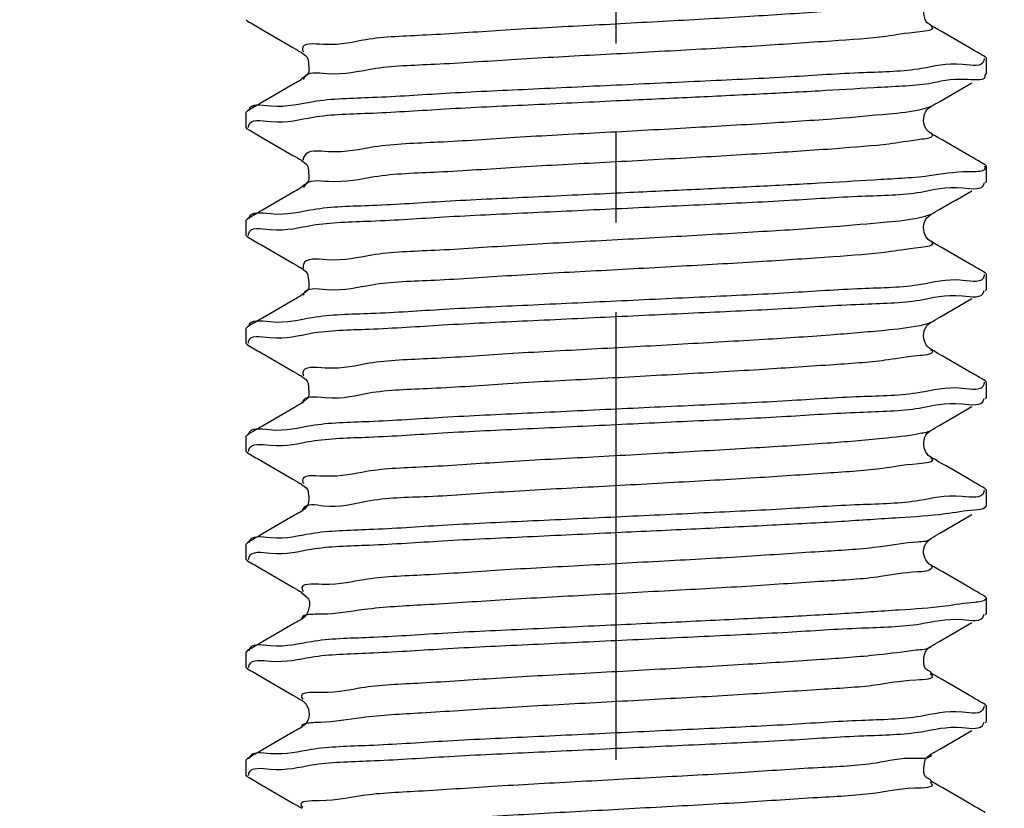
# Model space of a CAD drawing. Header units: millimetres. Extents: x 0 to 210, y 0 to 297.
# Tile 15 of 184: x 26 to 42, y 222 to 235. Entities that reach past the tile are written whole.
import ezdxf

# ---------------------------------------------------------------- set-up
doc = ezdxf.new("R2010")
doc.units = ezdxf.units.MM
doc.header["$LTSCALE"] = 19.36
doc.linetypes.add('CENTER', pattern=[0.6, 0.375, -0.075, 0.075, -0.075])
doc.layers.get('0').update_dxf_attribs({"linetype": 'CONTINUOUS'})
doc.layers.add('DEFAULT_1', color=7, linetype='CENTER')
doc.layers.add('ZEICHNUNGSBEMASSUNGEN', color=7, linetype='CONTINUOUS')
doc.styles.get("Standard").update_dxf_attribs({"font": 'ISOCP.SHX', "width": 0.6})
doc.dimstyles.new('DIMSTYLE_1', dxfattribs={"dimtxt": 2.5, "dimasz": 3.5, "dimexe": 0.18, "dimexo": 0.0625, "dimgap": 0.09, "dimtad": 1, "dimdsep": 46, "dimtxsty": 'Standard', "dimblk": '_FILLED', "dimblk1": '_FILLED', "dimblk2": '_FILLED', "dimcen": 0.09, "dimclrt": 7, "dimadec": 0, "dimazin": 0, "dimtp": 0.01, "dimtm": 0.01, "dimtfac": 1, "dimtofl": 0, "dimtmove": 0, "dimatfit": 3, "dimldrblk": '_FILLED', "dimfxl": 0, "dimtolj": 1, "dimarcsym": 0})
doc.dimstyles.new('DIMSTYLE_2', dxfattribs={"dimtxt": 2.5, "dimasz": 3.5, "dimexe": 0.18, "dimexo": 0.0625, "dimgap": 0.09, "dimtad": 1, "dimdec": 3, "dimdsep": 46, "dimtxsty": 'Standard', "dimblk": '_FILLED', "dimblk1": '_FILLED', "dimblk2": '_FILLED', "dimcen": 0.09, "dimclrt": 7, "dimadec": 0, "dimazin": 0, "dimtp": 0.001, "dimtm": 0.001, "dimtfac": 1, "dimtdec": 3, "dimtofl": 0, "dimtmove": 0, "dimatfit": 3, "dimldrblk": '_FILLED', "dimfxl": 0, "dimtolj": 1, "dimarcsym": 0})
doc.dimstyles.new('DIMSTYLE_3', dxfattribs={"dimtxt": 2.5, "dimasz": 3.5, "dimexe": 0.18, "dimexo": 0.0625, "dimgap": 0.09, "dimtad": 1, "dimdec": 3, "dimdsep": 46, "dimtxsty": 'Standard', "dimblk": '_FILLED', "dimblk1": '_FILLED', "dimblk2": '_FILLED', "dimcen": 0.09, "dimclrt": 7, "dimadec": 0, "dimazin": 0, "dimtp": 0.001, "dimtm": 0.001, "dimtfac": 1, "dimtdec": 3, "dimtofl": 0, "dimtmove": 0, "dimatfit": 3, "dimldrblk": '_FILLED', "dimfxl": 0, "dimtolj": 1, "dimarcsym": 0})
doc.dimstyles.new('DIMSTYLE_4', dxfattribs={"dimtxt": 2.5, "dimasz": 3.5, "dimexe": 0.18, "dimexo": 0.0625, "dimgap": 0.09, "dimtad": 1, "dimdsep": 46, "dimtxsty": 'Standard', "dimblk": '_FILLED', "dimblk1": '_FILLED', "dimblk2": '_FILLED', "dimcen": 0.09, "dimclrt": 7, "dimadec": 0, "dimazin": 0, "dimtp": 0.01, "dimtm": 0.01, "dimtfac": 1, "dimtofl": 0, "dimtmove": 0, "dimatfit": 3, "dimldrblk": '_FILLED', "dimfxl": 0, "dimtolj": 1, "dimarcsym": 0})
doc.dimstyles.new('DIMSTYLE_5', dxfattribs={"dimtxt": 2.5, "dimasz": 3.5, "dimexe": 0.18, "dimexo": 0.0625, "dimgap": 0.09, "dimtad": 1, "dimdsep": 46, "dimtxsty": 'Standard', "dimblk": '_FILLED', "dimblk1": '_FILLED', "dimblk2": '_FILLED', "dimcen": 0.09, "dimclrt": 7, "dimadec": 0, "dimazin": 0, "dimtp": 0.5, "dimtm": 0.5, "dimtfac": 1, "dimtofl": 0, "dimtmove": 0, "dimatfit": 3, "dimldrblk": '_FILLED', "dimfxl": 0, "dimtolj": 1, "dimarcsym": 0})
doc.dimstyles.new('DIMSTYLE_6', dxfattribs={"dimtxt": 2.5, "dimasz": 3.5, "dimexe": 0.18, "dimexo": 0.0625, "dimgap": 0.09, "dimtad": 1, "dimdec": 3, "dimdsep": 46, "dimtxsty": 'Standard', "dimblk": '_FILLED', "dimblk1": '_FILLED', "dimblk2": '_FILLED', "dimcen": 0.09, "dimclrt": 7, "dimadec": 0, "dimazin": 0, "dimtp": 0.001, "dimtm": 0.001, "dimtfac": 1, "dimtdec": 3, "dimtofl": 0, "dimtmove": 0, "dimatfit": 3, "dimldrblk": '_FILLED', "dimfxl": 0, "dimtolj": 1, "dimarcsym": 0})
doc.dimstyles.new('DIMSTYLE_7', dxfattribs={"dimtxt": 2.5, "dimasz": 3.5, "dimexe": 0.18, "dimexo": 0.0625, "dimgap": 0.09, "dimtad": 1, "dimdsep": 46, "dimtxsty": 'Standard', "dimblk": '_FILLED', "dimblk1": '_FILLED', "dimblk2": '_FILLED', "dimcen": 0.09, "dimclrt": 7, "dimadec": 0, "dimazin": 0, "dimtol": 1, "dimtp": 0.1, "dimtm": 0.1, "dimtfac": 1, "dimtofl": 0, "dimtmove": 0, "dimatfit": 3, "dimldrblk": '_FILLED', "dimfxl": 0, "dimtolj": 1, "dimarcsym": 0})

# ---------------------------------------------------------------- blocks, each defined once
blk = doc.blocks.new('_FILLED')
at = {"color": 0, "linetype": 'ByBlock'}
blk.add_solid([(0, 0), (-1, 0.1429), (-1, -0.1429)], dxfattribs=at)
blk = doc.blocks.new('*D')
at = {"color": 3}
for p, q in [((154.911, 251.839), (154.911, 274.499)), ((154.911, 274.499), (154.911, 251.589)), ((132.186, 251.839), (132.186, 271.429)), ((140.186, 251.839), (140.186, 271.429)), ((132.186, 270.429), (136.186, 270.429)), ((140.186, 270.429), (136.186, 270.429)), ((140.186, 251.839), (119.81, 251.839)), ((120.81, 251.839), (120.81, 244.839)), ((132.687, 251.839), (155.911, 251.839)), ((140.186, 251.839), (185.376, 251.839)), ((184.376, 251.839), (184.376, 196.839)), ((154.911, 243.839), (154.911, 251.589)), ((132.186, 251.339), (155.911, 251.339)), ((154.911, 251.339), (154.911, 243.839)), ((140.686, 247.839), (156.109, 247.839)), ((155.109, 247.839), (155.109, 242.839)), ((120.81, 237.839), (120.81, 244.839)), ((155.109, 237.839), (155.109, 242.839)), ((140.186, 237.839), (119.81, 237.839)), ((130.186, 237.839), (130.186, 201.939)), ((140.686, 237.839), (156.109, 237.839)), ((142.186, 237.839), (142.186, 201.939)), ((136.186, 202.939), (116.608, 202.939)), ((130.186, 202.939), (136.186, 202.939)), ((142.186, 202.939), (136.186, 202.939)), ((184.376, 141.839), (184.376, 196.839)), ((43.965, 141.839), (55.646, 141.839)), ((45.305, 141.839), (61.435, 141.839)), ((54.646, 141.839), (54.646, 135.839)), ((60.435, 141.839), (60.435, 81.839)), ((140.186, 141.839), (185.376, 141.839)), ((146.186, 131.571), (146.186, 138.185)), ((122.563, 128.839), (122.563, 136.339)), ((122.563, 136.339), (122.563, 128.589)), ((54.646, 129.839), (54.646, 135.839)), ((146.186, 131.571), (151.914, 134.878)), ((43.965, 129.839), (55.646, 129.839)), ((144.189, 129.916), (145.186, 129.839)), ((146.183, 129.762), (145.186, 129.839)), ((145.186, 129.839), (159.716, 128.712)), ((126.687, 128.839), (121.563, 128.839)), ((122.563, 120.839), (122.563, 128.589)), ((126.186, 128.339), (121.563, 128.339)), ((122.563, 128.339), (122.563, 120.839)), ((60.435, 21.839), (60.435, 81.839)), ((126.186, 21.839), (126.186, 49.881)), ((146.186, 21.839), (146.186, 49.881)), ((126.186, 48.881), (136.186, 48.881)), ((146.186, 48.881), (136.186, 48.881)), ((136.186, 48.881), (173.837, 48.881)), ((20.514, 32.339), (20.514, 41.533)), ((20.514, 41.533), (20.514, 32.089)), ((145.186, 31.839), (145.186, 34.12)), ((146.186, 31.839), (146.186, 34.12)), ((145.186, 33.12), (145.686, 33.12)), ((146.186, 33.12), (145.686, 33.12)), ((45.305, 32.339), (19.514, 32.339)), ((45.305, 32.339), (45.305, 7.967)), ((20.514, 24.339), (20.514, 32.089)), ((44.805, 31.839), (19.514, 31.839)), ((20.514, 31.839), (20.514, 24.339)), ((44.805, 31.839), (28.072, 15.105)), ((45.305, 31.839), (56.071, 31.839)), ((55.071, 31.839), (55.071, 26.839)), ((55.071, 21.839), (55.071, 26.839)), ((30.394, 24.449), (18.136, 13.272)), ((45.305, 21.839), (61.435, 21.839)), ((45.305, 21.839), (56.071, 21.839))]:
    blk.add_line(p, q, dxfattribs=at)
for centre, radius, start, end in [((146.186, 131.571), 5.613, 60, 90), ((146.186, 131.571), 5.613, 30, 60), ((45.305, 32.339), 23.372, 225.0011, 247.5005), ((45.305, 32.339), 23.372, 247.5005, 270)]:
    blk.add_arc(centre, radius, start, end, dxfattribs=at)
for points in [[(149.671, 136.587), (146.186, 137.185), (149.364, 135.635)], [(148.117, 136.355), (151.048, 134.378), (148.788, 137.097)], [(31.758, 13.909), (28.779, 15.812), (31.106, 13.151)], [(41.777, 8.73), (45.305, 8.967), (41.852, 9.728)]]:
    blk.add_solid(points, dxfattribs=at)
at = {"layer": 'ZEICHNUNGSBEMASSUNGEN', "color": 3}
for p, q in [((133.686, 247.839), (133.686, 258.637)), ((138.686, 247.839), (138.686, 258.637)), ((133.686, 257.637), (127.809, 257.637)), ((127.809, 257.637), (136.186, 257.637)), ((146.186, 257.637), (136.186, 257.637)), ((138.686, 257.637), (146.186, 257.637)), ((35.305, 251.839), (10.936, 251.839)), ((11.936, 251.839), (11.936, 136.839)), ((139.389, 249.361), (147.706, 239.608)), ((11.936, 21.839), (11.936, 136.839)), ((35.305, 21.839), (10.936, 21.839))]:
    blk.add_line(p, q, dxfattribs=at)
at = {"color": 3, "xscale": 3.5, "yscale": 3.5, "zscale": 3.5}
for p, rotation in [((132.186, 270.429), 180), ((154.911, 251.839), 270), ((120.81, 251.839), 90), ((184.376, 251.839), 90), ((154.911, 251.339), 90), ((155.109, 247.839), 90), ((120.81, 237.839), 270), ((155.109, 237.839), 270), ((130.186, 202.939), 180), ((184.376, 141.839), 270), ((54.646, 141.839), 90), ((60.435, 141.839), 90), ((54.646, 129.839), 270), ((122.563, 128.839), 270), ((146.183, 129.762), 355.5650429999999), ((144.189, 129.916), 175.565043), ((122.563, 128.339), 90), ((126.186, 48.881), 180), ((20.514, 32.339), 270), ((145.186, 33.12), 180), ((20.514, 31.839), 90), ((55.071, 31.839), 90), ((55.071, 21.839), 270), ((60.435, 21.839), 270), ((30.394, 24.449), 42.358682)]:
    blk.add_blockref('_FILLED', p, dxfattribs=dict(at, rotation=rotation))
for p in [(140.186, 270.429), (142.186, 202.939), (146.186, 48.881), (146.186, 33.12)]:
    blk.add_blockref('_FILLED', p, dxfattribs=at)
at = {"layer": 'ZEICHNUNGSBEMASSUNGEN', "color": 3, "xscale": 3.5, "yscale": 3.5, "zscale": 3.5}
blk.add_blockref('_FILLED', (133.686, 257.637), dxfattribs=at)
for p, rotation in [((138.686, 257.637), 180), ((11.936, 251.839), 90), ((139.389, 249.361), 130.458041), ((11.936, 21.839), 270)]:
    blk.add_blockref('_FILLED', p, dxfattribs=dict(at, rotation=rotation))
at = {"color": 7}
for s, rotation, width, p in [('x45%%176 ', 90, 0.72, (154.286, 265.499)), ('0,5', 90, 0.690476, (154.286, 260.321)), ('0,1', 90, 0.642857, (120.185, 244.264)), ('%%p', 90, 1.166667, (120.185, 241.347)), ('10', 90, 0.678571, (154.484, 240.574)), ('14', 90, 0.678571, (120.185, 237.954)), ('110', 90, 0.642857, (183.751, 182.43)), ('60%%d', -43.1822, 0.746032, (150.554, 140.313)), ('12', 90, 0.678571, (54.021, 133.486)), ('%%c', -4.435, 1.333333, (154.482, 129.745)), ('2', -4.435, 0.785714, (157.805, 129.487)), ('0,5', 90, 0.690476, (121.938, 126)), ('120', 90, 0.714286, (59.81, 61.983)), ('0,5', 90, 0.690476, (19.889, 36.355)), ('10', 90, 0.678571, (54.446, 24.831)), ('8', 42.3587, 0.785714, (19.166, 15.057)), ('45%%d', -22.4995, 0.722222, (35.294, 15.247)), ('R', 42.3587, 0.785714, (17.714, 13.734))]:
    blk.add_text(s, height=2.5, rotation=rotation, dxfattribs=dict(at, width=width)).set_placement(p)
for s, width, p in [('%%c', 1.333333, (133.41, 271.054)), ('8', 0.785714, (136.743, 271.054)), ('F8', 0.75, (138.707, 271.054)), ('12', 0.678571, (118.751, 203.564)), ('M', 0.857143, (116.608, 203.564)), ('%%c', 1.333333, (166.575, 49.506)), ('20', 0.785714, (169.909, 49.506)), ('1', 0.571429, (145.092, 33.745))]:
    blk.add_text(s, height=2.5, dxfattribs=dict(at, width=width)).set_placement(p)
at = {"layer": 'ZEICHNUNGSBEMASSUNGEN', "color": 7, "width": 0.714286}
blk.add_text('5', height=2.5, dxfattribs=at).set_placement((127.809, 258.262))
at = {"layer": 'ZEICHNUNGSBEMASSUNGEN', "color": 7}
for s, rotation, width, p in [('R', -49.542, 0.785714, (145.632, 243.003)), ('2', -49.542, 0.785714, (146.906, 241.509)), ('230', 90, 0.761905, (11.311, 61.218))]:
    blk.add_text(s, height=2.5, rotation=rotation, dxfattribs=dict(at, width=width)).set_placement(p)

msp = doc.modelspace()

# ---------------------------------------------------------------- linework, layer by layer
at = {"color": 7}
for p, q in [((29.3244, 235.1291), (29.3051, 235.1514)), ((41.2858, 234.5477), (41.3051, 234.5254)), ((41.3051, 234.2765), (41.3051, 234.5254)), ((41.2858, 234.2541), (41.3051, 234.2766)), ((40.376, 233.7233), (40.402, 233.7419)), ((29.3244, 233.6727), (29.3051, 233.6503)), ((29.3051, 233.4015), (29.3051, 233.6504)), ((29.3244, 233.3791), (29.3051, 233.4014)), ((41.2858, 232.7977), (41.3051, 232.7755)), ((41.3051, 232.5265), (41.3051, 232.7754)), ((41.2858, 232.5041), (41.3051, 232.5266)), ((40.3749, 231.9723), (40.4019, 231.9919)), ((29.3244, 231.9227), (29.3051, 231.9003)), ((29.3051, 231.6515), (29.3051, 231.9004)), ((29.3244, 231.6291), (29.3051, 231.6514)), ((41.2858, 231.0477), (41.3051, 231.0255)), ((41.3051, 230.7765), (41.3051, 231.0254)), ((41.2858, 230.7541), (41.3051, 230.7766)), ((29.3244, 230.1727), (29.3051, 230.1502)), ((40.3702, 230.2182), (40.4018, 230.2418)), ((29.3051, 229.9015), (29.3051, 230.1504)), ((29.3244, 229.8791), (29.3051, 229.9014)), ((41.2858, 229.2977), (41.3051, 229.2755)), ((41.3051, 229.0265), (41.3051, 229.2754)), ((41.2858, 229.0041), (41.3051, 229.0265)), ((29.3244, 228.4227), (29.3051, 228.4003)), ((40.3843, 228.48), (40.4023, 228.4922)), ((29.3051, 228.1515), (29.3051, 228.4004)), ((29.3244, 228.1291), (29.3051, 228.1515)), ((41.2858, 227.5477), (41.3051, 227.5254)), ((41.3051, 227.2765), (41.3051, 227.5254)), ((30.2171, 227.1906), (30.2081, 227.1849)), ((41.2858, 227.2541), (41.302, 227.2676)), ((41.302, 227.2676), (41.3051, 227.2764)), ((29.3244, 226.6727), (29.3051, 226.6504)), ((40.323, 226.66), (40.4016, 226.7417)), ((40.4016, 226.7417), (40.4021, 226.742)), ((29.3051, 226.4015), (29.3051, 226.6504)), ((29.3244, 226.3791), (29.3051, 226.4015)), ((41.2858, 225.7977), (41.3051, 225.7753)), ((41.3051, 225.7753), (41.302, 225.7664)), ((41.3051, 225.5265), (41.3051, 225.7754)), ((30.2489, 225.4673), (30.2084, 225.435)), ((41.2858, 225.5041), (41.3051, 225.5264)), ((29.3244, 224.9227), (29.3051, 224.9004)), ((29.3051, 224.6515), (29.3051, 224.9004)), ((29.3244, 224.6291), (29.3051, 224.6516)), ((41.2858, 224.0477), (41.3051, 224.0253)), ((41.3051, 223.7765), (41.3051, 224.0254)), ((30.2521, 223.7205), (30.2083, 223.685)), ((41.2858, 223.7541), (41.3051, 223.7764)), ((29.3244, 223.1727), (29.3051, 223.1505)), ((29.3051, 222.9015), (29.3051, 223.1504)), ((29.3244, 222.8791), (29.3051, 222.9016))]:
    msp.add_line(p, q, dxfattribs=at)
at = {"color": 3}
for p, q in [((40.4025, 235.0596), (40.4026, 235.0596)), ((30.2077, 234.6172), (30.208, 234.617)), ((30.2078, 234.1847), (30.2077, 234.1846)), ((40.4025, 233.7422), (40.402, 233.7419)), ((40.4022, 233.3098), (40.4025, 233.3096)), ((30.2077, 232.8672), (30.208, 232.867)), ((30.2078, 232.4347), (30.2077, 232.4346)), ((40.4025, 231.9922), (40.4019, 231.9919)), ((40.4025, 231.5596), (40.4028, 231.5594)), ((30.2076, 231.1173), (30.2077, 231.1172)), ((30.2078, 230.6847), (30.2077, 230.6846)), ((40.4025, 230.2422), (40.4018, 230.2418)), ((40.4025, 229.8096), (40.4029, 229.8094)), ((30.2077, 229.3672), (30.208, 229.367)), ((30.2078, 228.9347), (30.2077, 228.9346)), ((40.4025, 228.4922), (40.4023, 228.4922)), ((40.4025, 228.0596), (40.4031, 228.0593)), ((30.2077, 227.6172), (30.2081, 227.617)), ((30.2081, 227.1849), (30.2077, 227.1846)), ((40.4025, 226.7422), (40.4021, 226.742)), ((40.4025, 226.3096), (40.4027, 226.3095)), ((40.4027, 226.3095), (40.4225, 226.2745)), ((30.2075, 225.8673), (30.2077, 225.8672)), ((30.2084, 225.435), (30.2077, 225.4346)), ((40.4027, 224.9924), (40.4025, 224.9922)), ((40.4021, 224.5599), (40.4025, 224.5596)), ((30.2074, 224.1174), (30.2077, 224.1172)), ((30.2083, 223.685), (30.2077, 223.6846)), ((40.4025, 223.2422), (40.4022, 223.2421)), ((40.4022, 222.8098), (40.4025, 222.8096)), ((30.2075, 222.3673), (30.2077, 222.3672))]:
    msp.add_line(p, q, dxfattribs=at)
for points, start_tangent, end_tangent in [([(40.3356, 235.4532), (40.1602, 235.4284), (39.5495, 235.3531), (38.6301, 235.2778), (37.469, 235.2024), (36.1506, 235.1271), (34.7707, 235.0518), (33.4296, 234.9765), (32.2249, 234.9011), (31.2442, 234.8258), (30.5587, 234.7505), (30.2183, 234.6751), (30.2317, 234.6283)], (-11.9832027, -2.5217954), (4.5142633, -9.7957528)), ([(40.401, 235.0567), (40.425, 235.0324), (40.2313, 234.9566), (39.6743, 234.8807), (38.7953, 234.8048), (37.6591, 234.729), (36.3493, 234.6531), (34.9625, 234.5773), (33.601, 234.5014), (32.3651, 234.4256), (31.3459, 234.3497), (30.6186, 234.2739), (30.2367, 234.198), (30.2312, 234.1793)], (7.6438659, -4.1731469), (-2.3747412, -10.3742195)), ([(40.2523, 233.6959), (39.7202, 233.6205), (38.867, 233.5452)], (-1.7690081, -0.4723366), (-1.3900051, -0.1052613)), ([(40.3995, 233.7465), (40.2523, 233.6959)], (-0.0986862, -0.0544035), (-0.1639666, -0.0437802)), ([(38.867, 233.5452), (37.7401, 233.469), (36.4318, 233.3927), (35.0396, 233.3165), (33.6672, 233.2402), (32.4168, 233.164), (31.3815, 233.0877), (30.6383, 233.0115), (30.2427, 232.9352), (30.2241, 232.8667)], (-8.6947014, -0.6584263), (-0.2646929, -8.1534964)), ([(40.4039, 233.3121), (40.4245, 233.2878), (40.2573, 233.2119), (39.725, 233.1361), (38.867, 233.0602)], (1.133045, -0.6139663), (-1.6397441, -0.1241734)), ([(38.867, 233.0602), (37.7401, 232.984), (36.4318, 232.9077), (35.0396, 232.8315), (33.6672, 232.7552), (32.4168, 232.679), (31.3815, 232.6028), (30.6383, 232.5265), (30.2427, 232.4503), (30.2327, 232.4263)], (-8.6498668, -0.6550311), (-2.9090778, -8.6447921)), ([(40.3324, 231.969), (40.2438, 231.9441), (39.6948, 231.8678), (38.819, 231.7916), (37.6815, 231.7153), (36.3669, 231.6391), (34.9734, 231.5629), (33.6045, 231.4866), (32.3622, 231.4104), (31.3392, 231.3341), (30.6114, 231.2579), (30.2332, 231.1816), (30.2298, 231.1203)], (-12.2448214, -3.9123163), (1.388882, -10.1517564)), ([(40.3736, 231.9836), (40.3324, 231.969)], (-0.0370239, -0.0148998), (-0.0445938, -0.0142481)), ([(40.3998, 231.9956), (40.3736, 231.9836)], (-0.0223883, -0.0121661), (-0.0296934, -0.0119497)), ([(40.4029, 231.5594), (40.425, 231.5353), (40.2438, 231.4591), (39.6948, 231.3829), (38.819, 231.3066), (37.6815, 231.2304), (36.3669, 231.1541), (34.9734, 231.0779), (33.6045, 231.0016), (32.3622, 230.9254), (31.3392, 230.8491), (30.6114, 230.7729), (30.2332, 230.6967), (30.2301, 230.6814)], (7.3175564, -3.9620921), (-1.5210538, -10.3093984)), ([(40.3342, 230.2171), (40.2259, 230.1905), (39.6603, 230.1142), (38.7704, 230.038), (37.6224, 229.9617), (36.3019, 229.8855), (34.9071, 229.8092), (33.542, 229.733), (32.3082, 229.6568), (31.2975, 229.5805), (30.5853, 229.5043), (30.2246, 229.428), (30.2326, 229.3754)], (-12.269248, -3.5535337), (3.3027013, -10.1582271)), ([(40.3698, 230.2285), (40.3342, 230.2171)], (-0.0325617, -0.0116732), (-0.0383165, -0.0110976)), ([(40.4017, 230.242), (40.3698, 230.2285)], (-0.0261345, -0.0138404), (-0.0368962, -0.0132271)), ([(40.4009, 229.8059), (40.425, 229.7817), (40.2259, 229.7055), (39.6603, 229.6292), (38.7704, 229.553), (37.6224, 229.4768), (36.3019, 229.4005), (34.9071, 229.3243), (33.542, 229.248), (32.3082, 229.1718), (31.2975, 229.0955), (30.5853, 229.0193), (30.2246, 228.943), (30.2245, 228.9351)], (7.6244132, -4.2092062), (0.2242909, -9.69255)), ([(40.2071, 228.4369), (39.625, 228.3606), (38.7212, 228.2844), (37.5631, 228.2081), (36.2367, 228.1319), (34.841, 228.0556), (33.4798, 227.9794), (32.2546, 227.9031), (31.2565, 227.8269), (30.56, 227.7507), (30.2168, 227.6744), (30.2322, 227.6301)], (-13.5213722, -2.5423444), (4.9543756, -9.4817602)), ([(40.4042, 228.4887), (40.2071, 228.4369)], (-0.1133028, -0.0617029), (-0.2249293, -0.0422921)), ([(40.3991, 228.0524), (40.4242, 228.0281), (40.2071, 227.9519), (39.625, 227.8756), (38.7212, 227.7994), (37.5631, 227.7231), (36.2367, 227.6469), (34.841, 227.5707), (33.4798, 227.4944), (32.2546, 227.4182), (31.2565, 227.3419), (30.56, 227.2657), (30.2223, 227.222)], (7.7737507, -4.5137028), (-3.3819394, -6.0098927)), ([(30.2223, 227.222), (30.2168, 227.1894), (30.2172, 227.1864)], (-0.016519, -0.0293551), (0.0070034, -0.042206)), ([(40.3149, 226.6946), (40.1875, 226.6832), (39.589, 226.607), (38.6715, 226.5308), (37.5033, 226.4545), (36.1714, 226.3783), (34.7749, 226.302), (33.418, 226.2258), (32.2015, 226.1495), (31.2162, 226.0733), (30.5354, 225.997), (30.2098, 225.9208), (30.2295, 225.8832)], (-10.5759737, -2.0880504), (6.2477666, -8.6712964)), ([(40.3417, 226.7012), (40.3149, 226.6946)], (-0.0258255, -0.0078651), (-0.0276849, -0.0054659)), ([(40.4062, 226.7381), (40.3417, 226.7012)], (-0.0512739, -0.0530287), (-0.0755847, -0.0230192)), ([(40.4174, 226.2666), (40.1875, 226.1983), (39.589, 226.122), (38.6715, 226.0458), (37.5033, 225.9695), (36.1714, 225.8933), (34.7749, 225.817), (33.418, 225.7408), (32.2015, 225.6646), (31.2162, 225.5883), (30.5354, 225.5121), (30.2972, 225.5027)], (-5.6625802, -8.0443016), (-11.3313882, -1.7298308)), ([(40.4225, 226.2745), (40.4174, 226.2666)], (-0.0048172, -0.0081759), (-0.005325, -0.0075647)), ([(30.209, 225.4565), (30.2099, 225.4354)], (-0.0044925, -0.0188122), (0.0064546, -0.0233971)), ([(30.2972, 225.5027), (30.209, 225.4565)], (-0.1439449, -0.0219744), (-0.0181507, -0.0760058)), ([(40.1671, 224.9296), (39.5523, 224.8534), (38.6212, 224.7771), (37.4431, 224.7009), (36.1058, 224.6247), (34.7089, 224.5484), (33.3564, 224.4722), (32.149, 224.3959), (31.1766, 224.3197), (30.5117, 224.2434), (30.2037, 224.1672), (30.226, 224.1344)], (-13.9397571, -1.825955), (6.962441, -7.6105111)), ([(40.4097, 224.9822), (40.1671, 224.9296)], (-0.1062918, -0.0765997), (-0.2876272, -0.037676)), ([(40.3938, 224.5469), (40.4199, 224.5209), (40.1671, 224.4447), (39.5523, 224.3684), (38.6212, 224.2922), (37.4431, 224.2159), (36.1058, 224.1397), (34.7089, 224.0634), (33.3564, 223.9872), (32.149, 223.9109), (31.1766, 223.8347), (30.5117, 223.7585), (30.2633, 223.7382)], (7.9199181, -5.3907992), (-10.2801336, -2.4149137)), ([(30.2427, 223.7324), (30.2033, 223.6833)], (-0.0928496, -0.0313774), (0.0239029, -0.0697014)), ([(30.2633, 223.7382), (30.2427, 223.7324)], (-0.022274, -0.0052324), (-0.0188989, -0.0063867)), ([(40.4147, 223.2332), (40.1459, 223.176), (39.5149, 223.0998), (38.5703, 223.0235), (37.3826, 222.9473), (36.0402, 222.871), (34.643, 222.7948), (33.2952, 222.7186), (32.097, 222.6423), (31.1377, 222.5661), (30.4888, 222.4898), (30.1985, 222.4136), (30.2226, 222.384)], (-3.0381407, -4.2546938), (7.6116147, -6.8932774)), ([(40.391, 222.7946), (40.4165, 222.7673), (40.1459, 222.691), (39.5149, 222.6148), (38.5703, 222.5386), (37.3826, 222.4623), (36.0402, 222.3861), (34.643, 222.3098), (33.2952, 222.2336), (32.097, 222.1573), (31.1377, 222.0811), (30.4888, 222.0048), (30.2661, 221.9815)], (7.8287339, -6.0023293), (-10.9830649, -2.3847827))]:
    msp.add_spline(points, degree=3, dxfattribs=dict(at, start_tangent=start_tangent, end_tangent=end_tangent))
at = {"color": 7}
for points, start_tangent, end_tangent in [([(40.4021, 235.0582), (40.4106, 235.0554), (40.3788, 235.0762), (40.3046, 235.1788), (40.2946, 235.3441), (40.3692, 235.4673), (40.3799, 235.4744)], (0.5526572, -0.1977598), (0.6787838, 0.4445971)), ([(29.3244, 235.1291), (29.5399, 235.0043)], (0.215484, -0.1248113), (0.2154709, -0.1248339)), ([(29.5399, 235.0043), (30.061, 234.7023), (30.2077, 234.6172)], (0.667874, -0.3869355), (0.6677137, -0.3872119)), ([(41.041, 234.6895), (40.5198, 234.9916), (40.4025, 235.0596)], (-0.6385281, 0.3699468), (-0.6383806, 0.3702013)), ([(41.2858, 234.5477), (41.041, 234.6895)], (-0.2448263, 0.1418067), (-0.2448092, 0.1418362)), ([(30.2085, 234.6185), (30.2004, 234.6211), (30.2396, 234.5935), (30.3078, 234.4925), (30.3199, 234.3507), (30.2596, 234.2288), (30.2063, 234.1838), (30.2079, 234.1839)], (-0.5655931, 0.1947948), (0.303462, 0.0304398)), ([(41.2646, 234.4895), (40.9237, 234.4255), (40.2509, 234.3578), (39.3115, 234.2915), (38.1229, 234.224), (36.7475, 234.1555), (35.3051, 234.0879)], (-1.1249743, -5.337441), (-5.9672802, -0.2770023)), ([(41.2666, 234.5229), (41.2653, 234.4933)], (0.0019835, -0.0308787), (-0.0046798, -0.0275483)), ([(30.2077, 234.1846), (30.0904, 234.1166), (29.5692, 233.8145), (29.3244, 233.6727)], (-0.8831333, -0.5121351), (-0.883399, -0.5116766)), ([(39.4792, 234.0533), (40.3757, 234.1194), (40.9959, 234.1867), (41.2843, 234.2537)], (1.8155672, 0.1173231), (-0.4004449, 1.3336633)), ([(35.3051, 234.0879), (33.8766, 234.0209), (32.5308, 233.954), (31.3517, 233.8875), (30.3883, 233.8204), (29.6965, 233.7515), (29.3463, 233.683)], (-5.9698356, -0.2771209), (-1.1198281, -5.5341511)), ([(35.3051, 233.839), (36.4467, 233.8923), (37.5643, 233.9465), (38.5925, 234.0005), (39.4792, 234.0533)], (4.1751431, 0.1938109), (4.1709396, 0.2695288)), ([(40.5492, 233.8273), (41.0703, 234.1293)], (0.5211034, 0.3021189), (0.5211969, 0.3019575)), ([(29.347, 233.4374), (29.6963, 233.5026), (30.388, 233.5714), (31.3513, 233.6386), (32.5299, 233.7051), (33.8762, 233.772), (35.3051, 233.839)], (1.2679142, 5.3885796), (5.966299, 0.2769567)), ([(40.4017, 233.3094), (40.3715, 233.3325), (40.3012, 233.4375), (40.2947, 233.5943), (40.3663, 233.7146), (40.377, 233.7219)], (-0.101291, 0.1449825), (0.6398732, 0.4287873)), ([(40.4025, 233.7422), (40.5492, 233.8273)], (0.1466419, 0.0850386), (0.1466507, 0.0850234)), ([(29.3463, 233.683), (29.3445, 233.6708)], (-0.0023836, -0.0117798), (-0.0012091, -0.0126487)), ([(29.3244, 233.3791), (29.5399, 233.2543)], (0.215484, -0.1248113), (0.2154709, -0.1248339)), ([(29.344, 233.4028), (29.3463, 233.4341), (29.347, 233.4374)], (-0.0013584, 0.0362222), (0.0074246, 0.0315544)), ([(29.5399, 233.2543), (30.061, 232.9523), (30.2077, 232.8672)], (0.667874, -0.3869355), (0.6677137, -0.3872119)), ([(41.041, 232.9395), (40.5198, 233.2416), (40.4025, 233.3096)], (-0.6385281, 0.3699468), (-0.6383806, 0.3702013)), ([(41.2858, 232.7977), (41.041, 232.9395)], (-0.2448263, 0.1418067), (-0.2448092, 0.1418362)), ([(30.2085, 232.8685), (30.2004, 232.8711), (30.2396, 232.8435), (30.3078, 232.7425), (30.3199, 232.6007), (30.2596, 232.4788), (30.2063, 232.4338), (30.2079, 232.4339)], (-0.5655931, 0.1947948), (0.303462, 0.0304398)), ([(41.2712, 232.7783), (41.2844, 232.7522), (41.2255, 232.6966)], (0.0893926, -0.1320407), (-0.1611281, -0.0336333)), ([(41.2712, 232.7783), (41.28, 232.7632)], (0.0104196, -0.0153906), (0.0071292, -0.0145927)), ([(40.9959, 232.6856), (40.3757, 232.6183), (39.4792, 232.5522)], (-2.1362557, -0.0205901), (-1.5196334, -0.0981997)), ([(41.2255, 232.6966), (40.9959, 232.6856)], (-0.1752666, -0.0365845), (-0.2403406, -0.0023165)), ([(30.2077, 232.4346), (30.0904, 232.3666), (29.5692, 232.0645), (29.3244, 231.9227)], (-0.8831333, -0.5121351), (-0.883399, -0.5116766)), ([(39.4792, 232.5522), (38.5925, 232.4994), (37.5643, 232.4454), (36.4467, 232.3912), (35.3051, 232.3379)], (-4.1709396, -0.2695288), (-4.1751431, -0.1938109)), ([(35.3051, 232.089), (36.7423, 232.1564), (38.1061, 232.2243), (39.2856, 232.291), (40.2391, 232.3579), (40.9222, 232.4264), (41.2658, 232.4946)], (5.9719199, 0.2772177), (0.8523559, 5.5060796)), ([(41.2658, 232.4946), (41.2669, 232.5052)], (0.0015873, 0.0102538), (0.0006285, 0.0109445)), ([(35.3051, 232.3379), (33.8762, 232.2709), (32.5299, 232.2039), (31.3513, 232.1375), (30.388, 232.0703), (29.6963, 232.0015), (29.3463, 231.933)], (-5.969889, -0.2771234), (-1.1119399, -5.5337766)), ([(40.5492, 232.0773), (41.0703, 232.3793)], (0.5211034, 0.3021189), (0.5211969, 0.3019575)), ([(29.3452, 231.6837), (29.691, 231.7519), (30.3763, 231.8205), (31.3315, 231.8874), (32.5089, 231.954), (33.8698, 232.0217), (35.3051, 232.089)], (0.9756416, 5.5218631), (5.9710433, 0.277177)), ([(29.3463, 231.933), (29.3445, 231.9208)], (-0.0023585, -0.0117373), (-0.0011902, -0.0126009)), ([(40.4035, 231.5605), (40.3847, 231.5716), (40.3112, 231.6638), (40.2911, 231.8302), (40.3645, 231.9629), (40.3759, 231.9708)], (-0.487231, 0.2859123), (0.6333426, 0.4284116)), ([(40.4025, 231.9922), (40.5492, 232.0773)], (0.1466419, 0.0850386), (0.1466507, 0.0850234)), ([(29.3244, 231.6291), (29.5399, 231.5043)], (0.215484, -0.1248113), (0.2154709, -0.1248339)), ([(29.3437, 231.6536), (29.3452, 231.6837)], (-0.0018085, 0.0313087), (0.0049439, 0.0279811)), ([(29.5399, 231.5043), (30.061, 231.2023), (30.2077, 231.1172)], (0.667874, -0.3869355), (0.6677137, -0.3872119)), ([(41.041, 231.1895), (40.5198, 231.4916), (40.4025, 231.5596)], (-0.6385281, 0.3699468), (-0.6383806, 0.3702013)), ([(41.2858, 231.0477), (41.041, 231.1895)], (-0.2448263, 0.1418067), (-0.2448092, 0.1418362)), ([(30.2081, 231.1186), (30.1993, 231.1216), (30.2294, 231.1022), (30.3027, 231.0049), (30.3198, 230.8501), (30.2598, 230.729), (30.2065, 230.6839), (30.2078, 230.6839)], (-0.5859703, 0.2078657), (0.2875652, 0.0220488)), ([(41.2652, 230.9898), (40.9222, 230.9253), (40.2391, 230.8568), (39.2856, 230.7899), (38.1061, 230.7232), (36.7423, 230.6552), (35.3051, 230.5879)], (-1.0429987, -5.3397797), (-5.9678328, -0.2770279)), ([(41.2667, 231.0226), (41.2658, 230.9935)], (0.0022886, -0.0302868), (-0.0041893, -0.0270622)), ([(30.2077, 230.6846), (30.0904, 230.6166), (29.5692, 230.3145), (29.3244, 230.1727)], (-0.8831333, -0.5121351), (-0.883399, -0.5116766)), ([(35.3051, 230.339), (36.7359, 230.406), (38.0845, 230.4731), (39.2615, 230.5395), (40.2244, 230.6067), (40.9151, 230.6755), (41.2642, 230.7439)], (5.9702033, 0.277138), (1.0707345, 5.531038)), ([(41.2642, 230.7439), (41.2659, 230.7559)], (0.0022265, 0.0115014), (0.0010925, 0.0123365)), ([(35.3051, 230.5879), (33.8698, 230.5206), (32.5089, 230.4528), (31.3315, 230.3863), (30.3763, 230.3194), (29.691, 230.2508), (29.3452, 230.1826)], (-5.9710433, -0.277177), (-0.9756416, -5.5218631)), ([(40.5492, 230.3273), (41.0703, 230.6293)], (0.5211034, 0.3021189), (0.5211969, 0.3019575)), ([(29.3442, 229.9369), (29.6836, 230.0009), (30.358, 230.069), (31.2998, 230.1354), (32.4891, 230.2029), (33.8642, 230.2714), (35.3051, 230.339)], (0.9474328, 5.309524), (5.9684477, 0.2770565)), ([(29.3452, 230.1826), (29.3438, 230.1713)], (-0.0019288, -0.0109165), (-0.0008773, -0.0116838)), ([(40.4034, 229.8103), (40.3875, 229.8195), (40.3159, 229.9044), (40.2888, 230.0686), (40.3595, 230.2079), (40.3715, 230.2165)], (-0.4882807, 0.280541), (0.621982, 0.4355735)), ([(40.4025, 230.2422), (40.5492, 230.3273)], (0.1466419, 0.0850386), (0.1466507, 0.0850234)), ([(29.3244, 229.8791), (29.5399, 229.7543)], (0.215484, -0.1248113), (0.2154709, -0.1248339)), ([(29.3433, 229.9049), (29.3436, 229.9331)], (-0.0026972, 0.0293287), (0.0035465, 0.0261833)), ([(29.5399, 229.7543), (30.061, 229.4523), (30.2077, 229.3672)], (0.667874, -0.3869355), (0.6677137, -0.3872119)), ([(41.041, 229.4395), (40.5198, 229.7416), (40.4025, 229.8096)], (-0.6385281, 0.3699468), (-0.6383806, 0.3702013)), ([(30.2085, 229.3685), (30.2004, 229.3711), (30.2396, 229.3435), (30.3078, 229.2425), (30.3199, 229.1007), (30.2596, 228.9788), (30.2063, 228.9338), (30.2079, 228.9339)], (-0.5655931, 0.1947948), (0.303462, 0.0304398)), ([(41.2858, 229.2977), (41.041, 229.4395)], (-0.2448263, 0.1418067), (-0.2448092, 0.1418362)), ([(41.2635, 229.2395), (40.9151, 229.1744), (40.2244, 229.1056), (39.2615, 229.0384), (38.0845, 228.972), (36.7359, 228.9049), (35.3051, 228.8379)], (-1.232159, -5.3822769), (-5.9665297, -0.2769675)), ([(41.2663, 229.2738), (41.2642, 229.2428), (41.2635, 229.2395)], (0.0015668, -0.0359628), (-0.0071667, -0.0313055)), ([(30.2077, 228.9346), (30.0904, 228.8666), (29.5692, 228.5645), (29.3244, 228.4227)], (-0.8831333, -0.5121351), (-0.883399, -0.5116766)), ([(35.3051, 228.589), (36.7253, 228.6555), (38.0643, 228.7221), (39.252, 228.7889), (40.2166, 228.8561), (40.9101, 228.9249), (41.2625, 228.9933)], (5.9684061, 0.2770546), (1.3127512, 5.5355801)), ([(41.2625, 228.9933), (41.2649, 229.0067)], (0.0030528, 0.0128729), (0.0017069, 0.0138852)), ([(35.3051, 228.8379), (33.8642, 228.7703), (32.4891, 228.7018), (31.2998, 228.6343), (30.358, 228.5679), (29.6836, 228.4998), (29.3436, 228.432)], (-5.9726994, -0.2772539), (-0.7426585, -5.4829451)), ([(40.5492, 228.5773), (41.0703, 228.8793)], (0.5211034, 0.3021189), (0.5211969, 0.3019575)), ([(29.3493, 228.1853), (29.6961, 228.2526), (30.3609, 228.3192), (31.2974, 228.3853), (32.4869, 228.4528), (33.863, 228.5214), (35.3051, 228.589)], (1.6539788, 5.521833), (5.966643, 0.2769727)), ([(40.4025, 228.4922), (40.5492, 228.5773)], (0.1466419, 0.0850386), (0.1466507, 0.0850234)), ([(29.3436, 228.432), (29.3428, 228.422)], (-0.0013094, -0.0096669), (-0.0004251, -0.0102958)), ([(40.4036, 228.0601), (40.3878, 228.0693), (40.3095, 228.1674), (40.2952, 228.3461), (40.3745, 228.472), (40.385, 228.4788)], (-0.495871, 0.2854786), (0.6559301, 0.4126919)), ([(29.3244, 228.1291), (29.5399, 228.0043)], (0.215484, -0.1248113), (0.2154709, -0.1248339)), ([(29.3438, 228.1501), (29.3493, 228.1853)], (0.0013119, 0.0364407), (0.009742, 0.0325237)), ([(29.5399, 228.0043), (30.061, 227.7023), (30.2077, 227.6172)], (0.667874, -0.3869355), (0.6677137, -0.3872119)), ([(41.041, 227.6895), (40.5198, 227.9916), (40.4025, 228.0596)], (-0.6385281, 0.3699468), (-0.6383806, 0.3702013)), ([(30.2086, 227.6184), (30.2008, 227.6209), (30.2438, 227.5897), (30.3119, 227.481), (30.3161, 227.3349), (30.2496, 227.2179), (30.2152, 227.1933)], (-0.5294902, 0.1797424), (-0.4663023, -0.3303215)), ([(41.2858, 227.5477), (41.041, 227.6895)], (-0.2448263, 0.1418067), (-0.2448092, 0.1418362)), ([(41.2625, 227.4922), (40.9101, 227.4237), (40.2166, 227.355), (39.252, 227.2878), (38.0643, 227.221), (36.7253, 227.1544), (35.3051, 227.0879)], (-1.3127512, -5.5355801), (-5.9684061, -0.2770546)), ([(41.266, 227.5251), (41.2625, 227.4922)], (0.0002911, -0.0341122), (-0.0072289, -0.0304826)), ([(30.2077, 227.1846), (30.0904, 227.1166), (29.5692, 226.8145), (29.3244, 226.6727)], (-0.8831333, -0.5121351), (-0.883399, -0.5116766)), ([(35.3051, 226.839), (36.5979, 226.8995), (37.8293, 226.9599), (38.9484, 227.0207), (39.892, 227.0814), (40.6345, 227.1435), (41.1148, 227.2061)], (5.8165699, 0.2700063), (6.4219184, 0.4478324)), ([(41.1148, 227.2061), (41.2883, 227.2515)], (0.1934041, 0.013487), (0.1217783, 0.1156543)), ([(35.3051, 227.0879), (33.863, 227.0203), (32.4869, 226.9517), (31.2974, 226.8841), (30.3609, 226.8181), (29.6961, 226.7515), (29.3493, 226.6842)], (-5.966643, -0.2769727), (-1.6539788, -5.521833)), ([(40.5492, 226.8273), (41.0703, 227.1293)], (0.5211034, 0.3021189), (0.5211969, 0.3019575)), ([(29.3504, 226.438), (29.6964, 226.5026), (30.3609, 226.5692), (31.2976, 226.6353), (32.487, 226.7028), (33.8631, 226.7714), (35.3051, 226.839)], (1.7953974, 5.4049086), (5.9636167, 0.2768322)), ([(40.4025, 226.7422), (40.5492, 226.8273)], (0.1466419, 0.0850386), (0.1466507, 0.0850234)), ([(29.3493, 226.6842), (29.3458, 226.669)], (-0.004338, -0.0144825), (-0.0026979, -0.0157444)), ([(40.2866, 226.4991), (40.3159, 226.6474), (40.3204, 226.6556)], (-0.0205557, 0.1625939), (0.0807192, 0.1412779)), ([(29.3244, 226.3791), (29.5399, 226.2543)], (0.215484, -0.1248113), (0.2154709, -0.1248339)), ([(29.3437, 226.3999), (29.3504, 226.438)], (0.0016049, 0.0396002), (0.0115023, 0.0346268)), ([(40.4028, 226.3096), (40.3998, 226.3112), (40.3426, 226.3634), (40.2866, 226.4991)], (-0.2509949, 0.1355189), (-0.0290845, 0.2300564)), ([(29.5399, 226.2543), (30.061, 225.9523), (30.2077, 225.8672)], (0.667874, -0.3869355), (0.6677137, -0.3872119)), ([(40.5198, 226.2416), (40.4025, 226.3096)], (-0.1172884, 0.0680032), (-0.1172827, 0.0680131)), ([(41.2858, 225.7977), (41.041, 225.9395), (40.5198, 226.2416)], (-0.766081, 0.4437244), (-0.7658878, 0.4440577)), ([(30.208, 225.8692), (30.2021, 225.8706), (30.2759, 225.8024), (30.3244, 225.6332), (30.2579, 225.4768), (30.2478, 225.4687)], (-0.3846921, 0.1067079), (-0.6491552, -0.5048962)), ([(41.1148, 225.705), (40.6345, 225.6424), (39.892, 225.5803), (38.9484, 225.5196), (37.8293, 225.4588), (36.5979, 225.3984), (35.3051, 225.3379)], (-6.4219184, -0.4478324), (-5.8165699, -0.2700063)), ([(41.302, 225.7664), (41.1148, 225.705)], (-0.1119627, -0.1621552), (-0.2173272, -0.0151553)), ([(30.2077, 225.4346), (30.0904, 225.3666)], (-0.1172827, -0.0680131), (-0.1172884, -0.0680032)), ([(35.3051, 225.089), (36.7267, 225.1556), (38.0836, 225.2231), (39.277, 225.2905), (40.2339, 225.3575), (40.9151, 225.4255), (41.2609, 225.4927)], (5.9667322, 0.2769769), (1.6039277, 5.5164785)), ([(41.2609, 225.4927), (41.2643, 225.5077)], (0.0041606, 0.0143097), (0.0025443, 0.0155514)), ([(30.0904, 225.3666), (29.5692, 225.0645), (29.3244, 224.9227)], (-0.7658878, -0.4440577), (-0.766081, -0.4437244)), ([(35.3051, 225.3379), (33.8631, 225.2703), (32.487, 225.2017), (31.2976, 225.1342), (30.3609, 225.0681), (29.6964, 225.0015), (29.3495, 224.9343)], (-5.9664296, -0.2769628), (-1.6869966, -5.520051)), ([(40.4025, 224.9922), (40.5492, 225.0773), (41.0703, 225.3793)], (0.6677137, 0.3872119), (0.667874, 0.3869355)), ([(29.3521, 224.6864), (29.698, 224.7528), (30.3593, 224.8191), (31.2981, 224.8853), (32.4878, 224.9528), (33.8635, 225.0214), (35.3051, 225.089)], (2.1058013, 5.4732131), (5.963743, 0.2768381)), ([(29.3495, 224.9343), (29.3459, 224.9189)], (-0.0044802, -0.0146597), (-0.0028088, -0.0159477)), ([(40.4076, 224.5577), (40.3505, 224.6038), (40.2877, 224.7401), (40.3141, 224.8939), (40.3839, 224.9797), (40.4034, 224.9912)], (0.0325745, 0.0847846), (0.5232947, 0.308498)), ([(29.3244, 224.6291), (29.5399, 224.5043)], (0.215484, -0.1248113), (0.2154709, -0.1248339)), ([(29.3432, 224.6479), (29.3521, 224.6864)], (0.0038567, 0.0396424), (0.0136262, 0.035416)), ([(29.5399, 224.5043), (30.061, 224.2023), (30.2077, 224.1172)], (0.667874, -0.3869355), (0.6677137, -0.3872119)), ([(41.041, 224.1895), (40.5198, 224.4916), (40.4025, 224.5596)], (-0.6385281, 0.3699468), (-0.6383806, 0.3702013)), ([(30.2074, 224.1173), (30.2099, 224.1159), (30.2762, 224.0519), (30.3247, 223.8878), (30.2611, 223.7305), (30.2508, 223.7222)], (0.4635345, -0.2595583), (-0.6173966, -0.4853286)), ([(41.2858, 224.0477), (41.041, 224.1895)], (-0.2448263, 0.1418067), (-0.2448092, 0.1418362)), ([(41.2601, 223.989), (40.9151, 223.9244), (40.2339, 223.8564), (39.277, 223.7894), (38.0836, 223.722), (36.7267, 223.6545), (35.3051, 223.5879)], (-1.7144497, -5.4015768), (-5.9639257, -0.2768466)), ([(41.2662, 224.0264), (41.2601, 223.989)], (-0.0011594, -0.0390518), (-0.0108229, -0.034099)), ([(30.2077, 223.6846), (30.0904, 223.6166)], (-0.1172827, -0.0680131), (-0.1172884, -0.0680032)), ([(35.3051, 223.339), (36.7441, 223.4064), (38.119, 223.4749), (39.3102, 223.5425), (40.2536, 223.6091), (40.9188, 223.676), (41.2599, 223.7423)], (5.9656961, 0.2769288), (1.7916181, 5.497998)), ([(40.4025, 223.2422), (40.5492, 223.3273), (41.0703, 223.6293)], (0.6677137, 0.3872119), (0.667874, 0.3869355)), ([(41.2599, 223.7423), (41.264, 223.7583)], (0.0049581, 0.0152152), (0.0031558, 0.0166148)), ([(30.0904, 223.6166), (29.5692, 223.3145), (29.3244, 223.1727)], (-0.7658878, -0.4440577), (-0.766081, -0.4437244)), ([(35.3051, 223.5879), (33.8635, 223.5203), (32.4878, 223.4517), (31.2981, 223.3842), (30.3593, 223.318), (29.698, 223.2517), (29.3521, 223.1853)], (-5.963743, -0.2768381), (-2.1058013, -5.4732131)), ([(29.3501, 222.9356), (29.6922, 223.0021), (30.3637, 223.0695), (31.3126, 223.1362), (32.5061, 223.2038), (33.8755, 223.272), (35.3051, 223.339)], (1.7518359, 5.5020507), (5.9658678, 0.2769367)), ([(29.3521, 223.1853), (29.3466, 223.1674)], (-0.006498, -0.016889), (-0.0043929, -0.0185357)), ([(40.4075, 222.8078), (40.3506, 222.8537), (40.2895, 222.9797), (40.306, 223.1266), (40.3767, 223.2239), (40.4105, 223.2465), (40.4017, 223.2435)], (0.0340708, 0.0895599), (-0.5771869, -0.2060399)), ([(29.3244, 222.8791), (29.5399, 222.7543)], (0.215484, -0.1248113), (0.2154709, -0.1248339)), ([(29.3439, 222.8997), (29.3501, 222.9356)], (0.0018053, 0.037153), (0.0105325, 0.0330796)), ([(29.5399, 222.7543), (30.061, 222.4523), (30.2077, 222.3672)], (0.667874, -0.3869355), (0.6677137, -0.3872119)), ([(41.041, 222.4395), (40.5198, 222.7416), (40.4025, 222.8096)], (-0.6385281, 0.3699468), (-0.6383806, 0.3702013)), ([(41.2858, 222.2977), (41.041, 222.4395)], (-0.2448263, 0.1418067), (-0.2448092, 0.1418362))]:
    msp.add_spline(points, degree=3, dxfattribs=dict(at, start_tangent=start_tangent, end_tangent=end_tangent))
at = {"layer": 'DEFAULT_1', "color": 2, "linetype": 'CENTER'}
msp.add_line((35.3051, 141.839), (35.3051, 256.839), dxfattribs=at)

# ---------------------------------------------------------------- dimensions: what is measured, and where the dimension line sits
at = {"color": 3}
for base, p1, p2, angle, dimstyle, middle in [((60.4349, 141.839), (45.3051, 21.839), (45.3051, 141.839), 90, 'DIMSTYLE_1', (58.5599, 64.662)), ((145.1864, 33.1205), (146.1864, 31.839), (145.1864, 31.839), 180, 'DIMSTYLE_1', (145.8064, 34.9955)), ((55.0711, 31.839), (45.3051, 21.839), (45.3051, 31.839), 90, 'DIMSTYLE_1', (53.1961, 26.5276)), ((54.646, 129.839), (43.9653, 141.839), (43.9653, 129.839), 270, 'DIMSTYLE_3', (52.771, 135.182)), ((122.5628, 128.3386), (126.6868, 128.839), (126.1864, 128.3386), 270, 'DIMSTYLE_3', (120.6878, 128.5888)), ((20.5139, 32.3394), (44.8047, 31.839), (45.3051, 32.3394), 90, 'DIMSTYLE_3', (18.6389, 38.9438)), ((184.3764, 251.839), (140.1864, 141.839), (140.1864, 251.839), 90, 'DIMSTYLE_1', (182.5014, 184.8402)), ((120.8096, 251.839), (140.1864, 237.839), (140.1864, 251.839), 90, 'DIMSTYLE_7', (118.9346, 243.5198)), ((155.1085, 247.839), (140.6864, 237.839), (140.6864, 247.839), 90, 'DIMSTYLE_1', (153.2335, 242.2701))]:
    dim = msp.add_linear_dim(base=base, p1=p1, p2=p2, angle=angle, dimstyle=dimstyle, dxfattribs=at)
    dim.commit()
    dim.dimension.update_dxf_attribs({"geometry": '*D', "text_midpoint": middle, "dimtype": 160})
for base, p1, p2, text, middle in [((140.1864, 270.4288), (132.1864, 251.839), (140.1864, 251.839), '%%c<>F8', (137.9334, 272.3038)), ((142.1864, 202.9393), (130.1864, 237.839), (142.1864, 237.839), 'M<>', (119.3758, 204.8143)), ((146.1864, 48.8815), (126.1864, 21.839), (146.1864, 21.839), '%%c<>', (170.2064, 50.7565))]:
    dim = msp.add_linear_dim(base=base, p1=p1, p2=p2, text=text, dimstyle='DIMSTYLE_1', dxfattribs=at)
    dim.commit()
    dim.dimension.update_dxf_attribs({"geometry": '*D', "text_midpoint": middle, "dimtype": 160})
dim = msp.add_radius_dim(center=(36.3051, 29.839), mpoint=(30.3936, 24.4488), dimstyle='DIMSTYLE_2', dxfattribs=at)
dim.commit()
dim.dimension.update_dxf_attribs({"geometry": '*D', "text_midpoint": (18.3237, 15.9809), "dimtype": 164})
dim = msp.add_diameter_dim_2p(p1=(146.1834, 129.7617), p2=(144.1894, 129.9163), dimstyle='DIMSTYLE_4', dxfattribs=at)
dim.commit()
dim.dimension.update_dxf_attribs({"geometry": '*D', "text_midpoint": (157.2197, 130.7863), "dimtype": 163})
for base, line1, line2, dimstyle, middle in [((148.9932, 136.4325), ((146.1864, 131.571), (146.1864, 138.1845)), ((151.9139, 134.8778), (146.1864, 131.571)), 'DIMSTYLE_5', (153.4495, 139.3102)), ((36.3611, 10.7462), ((45.3051, 32.3394), (45.3051, 7.9671)), ((28.0717, 15.1053), (44.8047, 31.839)), 'DIMSTYLE_6', (38.2745, 15.3656))]:
    dim = msp.add_angular_dim_2l(base=base, line1=line1, line2=line2, dimstyle=dimstyle, dxfattribs=at)
    dim.commit()
    dim.dimension.update_dxf_attribs({"geometry": '*D', "text_midpoint": middle, "dimtype": 162})
dim = msp.add_linear_dim(base=(154.911, 251.3387), p1=(132.6867, 251.839), p2=(132.1864, 251.3387), angle=270, text='<>x45° ', dimstyle='DIMSTYLE_3', dxfattribs=at)
dim.commit()
dim.dimension.update_dxf_attribs({"geometry": '*D', "text_midpoint": (153.036, 267.4101), "dimtype": 160})
at = {"layer": 'ZEICHNUNGSBEMASSUNGEN', "color": 3}
for base, p1, p2, angle, middle in [((11.9357, 21.839), (35.3051, 251.8389), (35.3051, 21.839), 270, (10.0607, 64.0751)), ((133.6864, 257.6372), (138.6864, 247.839), (133.6864, 247.839), 180, (128.7019, 259.5122))]:
    dim = msp.add_linear_dim(base=base, p1=p1, p2=p2, angle=angle, dimstyle='DIMSTYLE_3', dxfattribs=at)
    dim.commit()
    dim.dimension.update_dxf_attribs({"geometry": '*D', "text_midpoint": middle, "dimtype": 160})
dim = msp.add_radius_dim(center=(140.6864, 247.839), mpoint=(139.3887, 249.3607), dimstyle='DIMSTYLE_2', dxfattribs=at)
dim.commit()
dim.dimension.update_dxf_attribs({"geometry": '*D', "text_midpoint": (147.8576, 242.3197), "dimtype": 164})

doc.saveas('drawing.dxf')
